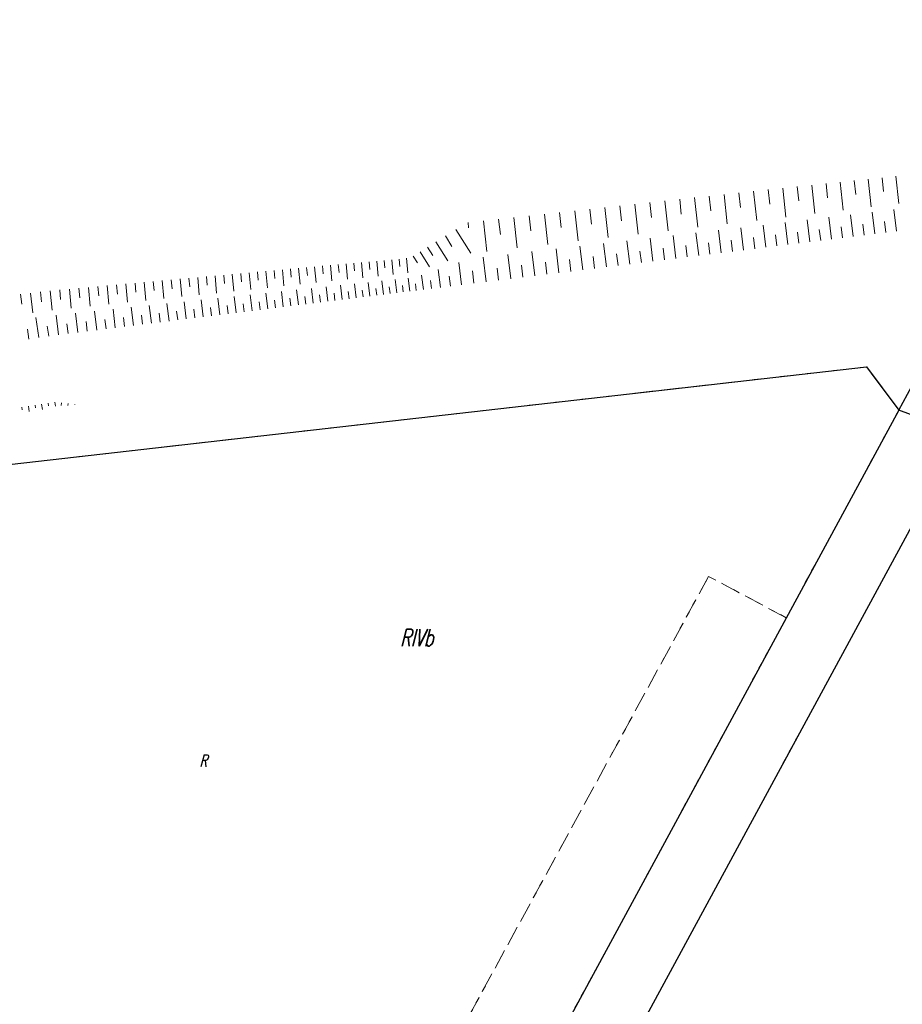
# Model space of a CAD drawing. Header units: metres. Extents: x 8430084 to 8437887, y 5768320 to 5771876.
# Tile 29 of 50: x 8433700 to 8433767, y 5770642 to 5770716. Entities that reach past the tile are written whole.
import ezdxf
from ezdxf.enums import TextEntityAlignment as Align

# ---------------------------------------------------------------- set-up
doc = ezdxf.new("R2010")
doc.units = ezdxf.units.M
doc.header["$MEASUREMENT"] = 0
for name, pattern in [('2_1', [0]), ('2_OTRK', [1.75, 1.25, -0.5]), ('GDE', [0]), ('GUK', [2, 1.5, -0.5]), ('GUZ', [1, 0.5, -0.5])]:
    doc.linetypes.add(name, pattern=pattern)
for name, color, linetype, lineweight in [('Dzialki', 4, 'GDE', 30), ('OTR_L_1', 252, '2_OTRK', 18), ('Uzytki', 253, 'GUZ', 18)]:
    doc.layers.add(name, color=color, linetype=linetype, lineweight=lineweight)
for name, color, linetype, lineweight, true_color in [('Kontury', 7, 'GUK', 18, 0x008000), ('Numery_konturow', 7, 'CONTINUOUS', 13, 0x008000), ('Numery_uzytkow', 7, 'CONTINUOUS', 9, 0x008000)]:
    doc.layers.add(name, color=color, linetype=linetype, lineweight=lineweight, true_color=true_color)
doc.styles.get("Standard").update_dxf_attribs({"font": 'Simplex.SHX', "width": 0.75})

msp = doc.modelspace()

# ---------------------------------------------------------------- linework, layer by layer
at = {"layer": 'Dzialki'}
for p, q in [((8433766.36, 5770686.92), (8433817.76, 5770781.86)), ((8433685.84, 5770681.26), (8433763.95, 5770690.17)), ((8433763.95, 5770690.17), (8433766.36, 5770686.92)), ((8433766.36, 5770686.92), (8433707.78, 5770578.72)), ((8433771.09, 5770685.16), (8433766.36, 5770686.92)), ((8433711.19, 5770574.53), (8433771.09, 5770685.16))]:
    msp.add_line(p, q, dxfattribs=at)
at = {"layer": 'Kontury'}
for p, q in [((8433763.95, 5770690.17), (8433685.84, 5770681.26)), ((8433766.36, 5770686.92), (8433763.95, 5770690.17)), ((8433757.92, 5770671.33), (8433766.36, 5770686.92)), ((8433752.09, 5770674.44), (8433726.72, 5770627.88)), ((8433757.92, 5770671.33), (8433752.09, 5770674.44)), ((8433707.78, 5770578.72), (8433757.92, 5770671.33))]:
    msp.add_line(p, q, dxfattribs=at)
at = {"layer": 'OTR_L_1', "linetype": '2_1'}
for p, q in [((8433759.829, 5770703.816), (8433760.054, 5770701.672)), ((8433760.901, 5770703.929), (8433761.013, 5770702.865)), ((8433761.966, 5770704.041), (8433762.188, 5770701.927)), ((8433763.022, 5770704.152), (8433763.133, 5770703.103)), ((8433764.072, 5770704.262), (8433764.291, 5770702.178)), ((8433765.114, 5770704.372), (8433765.222, 5770703.337)), ((8433766.148, 5770704.48), (8433766.364, 5770702.426)), ((8433753.254, 5770703.115), (8433753.496, 5770700.902)), ((8433754.361, 5770703.236), (8433754.481, 5770702.132)), ((8433755.465, 5770703.357), (8433755.706, 5770701.154)), ((8433756.566, 5770703.474), (8433756.681, 5770702.378)), ((8433757.662, 5770703.589), (8433757.89, 5770701.413)), ((8433758.749, 5770703.703), (8433758.863, 5770702.623)), ((8433746.559, 5770702.382), (8433746.805, 5770700.137)), ((8433747.682, 5770702.504), (8433747.804, 5770701.385)), ((8433748.802, 5770702.627), (8433749.046, 5770700.393)), ((8433749.919, 5770702.749), (8433750.041, 5770701.635)), ((8433751.033, 5770702.871), (8433751.277, 5770700.648)), ((8433752.145, 5770702.993), (8433752.266, 5770701.884)), ((8433739.768, 5770701.638), (8433740.017, 5770699.361)), ((8433740.906, 5770701.763), (8433741.031, 5770700.627)), ((8433742.042, 5770701.887), (8433742.291, 5770699.621)), ((8433743.176, 5770702.011), (8433743.299, 5770700.881)), ((8433744.306, 5770702.135), (8433744.553, 5770699.879)), ((8433745.434, 5770702.258), (8433745.557, 5770701.133)), ((8433762.949, 5770699.963), (8433762.746, 5770701.591)), ((8433764.571, 5770700.165), (8433764.369, 5770701.785)), ((8433766.186, 5770700.366), (8433765.985, 5770701.979)), ((8433734.034, 5770701.01), (8433734.08, 5770700.598)), ((8433735.186, 5770701.136), (8433735.438, 5770698.837)), ((8433736.335, 5770701.262), (8433736.461, 5770700.115)), ((8433737.482, 5770701.388), (8433737.733, 5770699.1)), ((8433738.626, 5770701.513), (8433738.751, 5770700.372)), ((8433756.381, 5770699.144), (8433756.174, 5770700.804)), ((8433758.035, 5770699.35), (8433757.829, 5770701.002)), ((8433759.681, 5770699.555), (8433759.476, 5770701.199)), ((8433761.319, 5770699.759), (8433761.115, 5770701.396)), ((8433763.761, 5770700.064), (8433763.66, 5770700.876)), ((8433765.379, 5770700.266), (8433765.279, 5770701.074)), ((8433733.126, 5770700.49), (8433734.246, 5770698.701)), ((8433751.346, 5770698.522), (8433751.135, 5770700.227)), ((8433753.039, 5770698.731), (8433752.831, 5770700.421)), ((8433754.717, 5770698.938), (8433754.511, 5770700.613)), ((8433757.209, 5770699.247), (8433757.106, 5770700.075)), ((8433758.859, 5770699.453), (8433758.756, 5770700.277)), ((8433760.501, 5770699.657), (8433760.398, 5770700.477)), ((8433762.135, 5770699.861), (8433762.033, 5770700.677)), ((8433731.628, 5770699.553), (8433732.513, 5770698.14)), ((8433732.335, 5770699.995), (8433732.83, 5770699.204)), ((8433744.419, 5770697.667), (8433744.201, 5770699.434)), ((8433746.174, 5770697.884), (8433745.958, 5770699.635)), ((8433747.913, 5770698.098), (8433747.699, 5770699.834)), ((8433749.637, 5770698.311), (8433749.425, 5770700.031)), ((8433752.194, 5770698.627), (8433752.09, 5770699.475)), ((8433753.88, 5770698.835), (8433753.776, 5770699.676)), ((8433755.551, 5770699.041), (8433755.448, 5770699.875)), ((8433730.434, 5770698.806), (8433731.139, 5770697.679)), ((8433730.998, 5770699.158), (8433731.392, 5770698.528)), ((8433737.24, 5770696.781), (8433737.014, 5770698.612)), ((8433739.059, 5770697.005), (8433738.835, 5770698.82)), ((8433740.862, 5770697.228), (8433740.639, 5770699.026)), ((8433742.648, 5770697.448), (8433742.428, 5770699.231)), ((8433745.298, 5770697.775), (8433745.19, 5770698.655)), ((8433747.046, 5770697.991), (8433746.938, 5770698.863)), ((8433748.777, 5770698.205), (8433748.671, 5770699.069)), ((8433750.493, 5770698.417), (8433750.388, 5770699.273)), ((8433724.301, 5770697.848), (8433724.355, 5770697.264)), ((8433724.886, 5770697.902), (8433724.992, 5770696.741)), ((8433725.466, 5770697.955), (8433725.519, 5770697.378)), ((8433726.043, 5770698.007), (8433726.147, 5770696.862)), ((8433726.616, 5770698.059), (8433726.668, 5770697.49)), ((8433727.185, 5770698.111), (8433727.288, 5770696.981)), ((8433727.75, 5770698.163), (8433727.801, 5770697.601)), ((8433728.311, 5770698.214), (8433728.413, 5770697.099)), ((8433728.869, 5770698.265), (8433728.92, 5770697.711)), ((8433729.423, 5770698.316), (8433729.524, 5770697.215)), ((8433729.931, 5770698.491), (8433730.246, 5770697.988)), ((8433733.553, 5770696.327), (8433733.348, 5770698.003)), ((8433735.404, 5770696.554), (8433735.176, 5770698.402)), ((8433739.962, 5770697.117), (8433739.851, 5770698.02)), ((8433741.757, 5770697.338), (8433741.646, 5770698.234)), ((8433743.536, 5770697.558), (8433743.426, 5770698.445)), ((8433716.341, 5770697.122), (8433716.457, 5770695.848)), ((8433716.978, 5770697.18), (8433717.036, 5770696.547)), ((8433717.611, 5770697.238), (8433717.726, 5770695.981)), ((8433718.239, 5770697.295), (8433718.296, 5770696.671)), ((8433718.864, 5770697.352), (8433718.977, 5770696.111)), ((8433719.484, 5770697.409), (8433719.541, 5770696.793)), ((8433720.101, 5770697.465), (8433720.212, 5770696.241)), ((8433720.713, 5770697.521), (8433720.768, 5770696.913)), ((8433721.321, 5770697.576), (8433721.431, 5770696.368)), ((8433721.925, 5770697.631), (8433721.98, 5770697.031)), ((8433722.525, 5770697.686), (8433722.634, 5770696.494)), ((8433723.121, 5770697.741), (8433723.175, 5770697.148)), ((8433723.713, 5770697.795), (8433723.82, 5770696.618)), ((8433731.963, 5770696.133), (8433731.799, 5770697.48)), ((8433734.481, 5770696.44), (8433734.366, 5770697.368)), ((8433736.324, 5770696.668), (8433736.211, 5770697.587)), ((8433738.151, 5770696.893), (8433738.039, 5770697.805)), ((8433708.357, 5770696.393), (8433708.483, 5770695.014)), ((8433709.047, 5770696.456), (8433709.109, 5770695.771)), ((8433709.732, 5770696.519), (8433709.857, 5770695.157)), ((8433710.413, 5770696.581), (8433710.475, 5770695.905)), ((8433711.089, 5770696.643), (8433711.212, 5770695.299)), ((8433711.761, 5770696.704), (8433711.822, 5770696.037)), ((8433712.429, 5770696.765), (8433712.55, 5770695.439)), ((8433713.091, 5770696.825), (8433713.152, 5770696.167)), ((8433713.75, 5770696.886), (8433713.869, 5770695.577)), ((8433714.404, 5770696.945), (8433714.464, 5770696.295)), ((8433715.054, 5770697.005), (8433715.172, 5770695.713)), ((8433715.7, 5770697.063), (8433715.758, 5770696.422)), ((8433725.639, 5770695.352), (8433725.509, 5770696.399)), ((8433726.673, 5770695.48), (8433726.545, 5770696.508)), ((8433727.687, 5770695.606), (8433727.561, 5770696.615)), ((8433728.682, 5770695.729), (8433728.559, 5770696.72)), ((8433729.659, 5770695.85), (8433729.538, 5770696.823)), ((8433730.144, 5770695.911), (8433730.084, 5770696.396)), ((8433730.686, 5770695.977), (8433730.553, 5770697.06)), ((8433731.29, 5770696.051), (8433731.216, 5770696.655)), ((8433732.715, 5770696.224), (8433732.623, 5770696.976)), ((8433700.46, 5770695.627), (8433700.542, 5770694.885)), ((8433701.202, 5770695.709), (8433701.365, 5770694.236)), ((8433701.939, 5770695.79), (8433702.02, 5770695.059)), ((8433702.67, 5770695.871), (8433702.831, 5770694.419)), ((8433703.397, 5770695.941), (8433703.463, 5770695.218)), ((8433704.12, 5770696.007), (8433704.251, 5770694.571)), ((8433704.838, 5770696.072), (8433704.903, 5770695.359)), ((8433705.551, 5770696.137), (8433705.68, 5770694.72)), ((8433706.26, 5770696.202), (8433706.324, 5770695.498)), ((8433706.963, 5770696.266), (8433707.091, 5770694.868)), ((8433707.663, 5770696.33), (8433707.726, 5770695.636)), ((8433719.015, 5770694.529), (8433718.869, 5770695.702)), ((8433720.171, 5770694.673), (8433720.028, 5770695.824)), ((8433721.306, 5770694.814), (8433721.166, 5770695.943)), ((8433722.42, 5770694.952), (8433722.283, 5770696.061)), ((8433723.514, 5770695.088), (8433723.378, 5770696.176)), ((8433724.052, 5770695.155), (8433723.986, 5770695.694)), ((8433724.586, 5770695.221), (8433724.454, 5770696.289)), ((8433725.115, 5770695.286), (8433725.05, 5770695.815)), ((8433726.158, 5770695.416), (8433726.094, 5770695.935)), ((8433727.182, 5770695.543), (8433727.119, 5770696.052)), ((8433728.187, 5770695.668), (8433728.125, 5770696.168)), ((8433729.173, 5770695.79), (8433729.112, 5770696.281)), ((8433711.6, 5770693.609), (8433711.437, 5770694.922)), ((8433712.895, 5770693.77), (8433712.735, 5770695.058)), ((8433714.165, 5770693.927), (8433714.008, 5770695.192)), ((8433715.412, 5770694.082), (8433715.258, 5770695.323)), ((8433716.635, 5770694.234), (8433716.484, 5770695.452)), ((8433717.239, 5770694.309), (8433717.164, 5770694.912)), ((8433717.836, 5770694.383), (8433717.688, 5770695.578)), ((8433718.428, 5770694.456), (8433718.355, 5770695.048)), ((8433719.596, 5770694.601), (8433719.524, 5770695.182)), ((8433720.742, 5770694.744), (8433720.671, 5770695.314)), ((8433721.866, 5770694.883), (8433721.797, 5770695.443)), ((8433722.969, 5770695.02), (8433722.901, 5770695.569)), ((8433704.75, 5770692.759), (8433704.571, 5770694.201)), ((8433706.172, 5770692.935), (8433705.996, 5770694.35)), ((8433707.567, 5770693.108), (8433707.395, 5770694.497)), ((8433708.937, 5770693.278), (8433708.768, 5770694.641)), ((8433710.281, 5770693.445), (8433710.115, 5770694.783)), ((8433710.944, 5770693.527), (8433710.861, 5770694.19)), ((8433712.25, 5770693.69), (8433712.17, 5770694.34)), ((8433713.533, 5770693.849), (8433713.454, 5770694.487)), ((8433714.791, 5770694.005), (8433714.714, 5770694.631)), ((8433716.027, 5770694.158), (8433715.95, 5770694.773)), ((8433701.828, 5770692.363), (8433701.606, 5770693.862)), ((8433703.301, 5770692.579), (8433703.119, 5770694.048)), ((8433705.464, 5770692.847), (8433705.376, 5770693.562)), ((8433706.873, 5770693.022), (8433706.786, 5770693.723)), ((8433708.255, 5770693.194), (8433708.17, 5770693.882)), ((8433709.612, 5770693.362), (8433709.528, 5770694.037)), ((8433701.078, 5770692.253), (8433700.966, 5770693.01)), ((8433702.568, 5770692.472), (8433702.459, 5770693.213)), ((8433704.029, 5770692.669), (8433703.939, 5770693.397)), ((8433703.025, 5770687.505), (8433703.067, 5770687.22)), ((8433700.552, 5770687.143), (8433700.581, 5770686.942)), ((8433701.046, 5770687.215), (8433701.104, 5770686.819)), ((8433701.541, 5770687.288), (8433701.57, 5770687.092)), ((8433702.036, 5770687.36), (8433702.093, 5770686.972)), ((8433702.531, 5770687.432), (8433702.559, 5770687.241)), ((8433703.523, 5770687.465), (8433703.504, 5770687.274)), ((8433704.02, 5770687.416), (8433704.006, 5770687.269)), ((8433704.518, 5770687.367), (8433704.516, 5770687.349))]:
    msp.add_line(p, q, dxfattribs=at)
at = {"layer": 'Uzytki'}
for p, q in [((8433774.29, 5770691.07), (8433762.67, 5770669.61)), ((8433763.95, 5770690.17), (8433685.84, 5770681.26)), ((8433766.36, 5770686.92), (8433763.95, 5770690.17)), ((8433757.92, 5770671.33), (8433766.36, 5770686.92)), ((8433752.09, 5770674.44), (8433726.72, 5770627.88)), ((8433757.92, 5770671.33), (8433752.09, 5770674.44)), ((8433707.78, 5770578.72), (8433757.92, 5770671.33)), ((8433762.67, 5770669.61), (8433728.52, 5770606.54))]:
    msp.add_line(p, q, dxfattribs=at)

# ---------------------------------------------------------------- texts
at = {"layer": 'Numery_konturow', "oblique": 15, "width": 0.7}
msp.add_text('RIVb', height=1.26, dxfattribs=at).set_placement((8433728.941, 5770669.203))
at = {"layer": 'Numery_uzytkow', "oblique": 15, "width": 0.7}
msp.add_text('R', height=0.9, dxfattribs=at).set_placement((8433713.879, 5770661.046), align=Align.TOP_LEFT)

doc.saveas('drawing.dxf')
